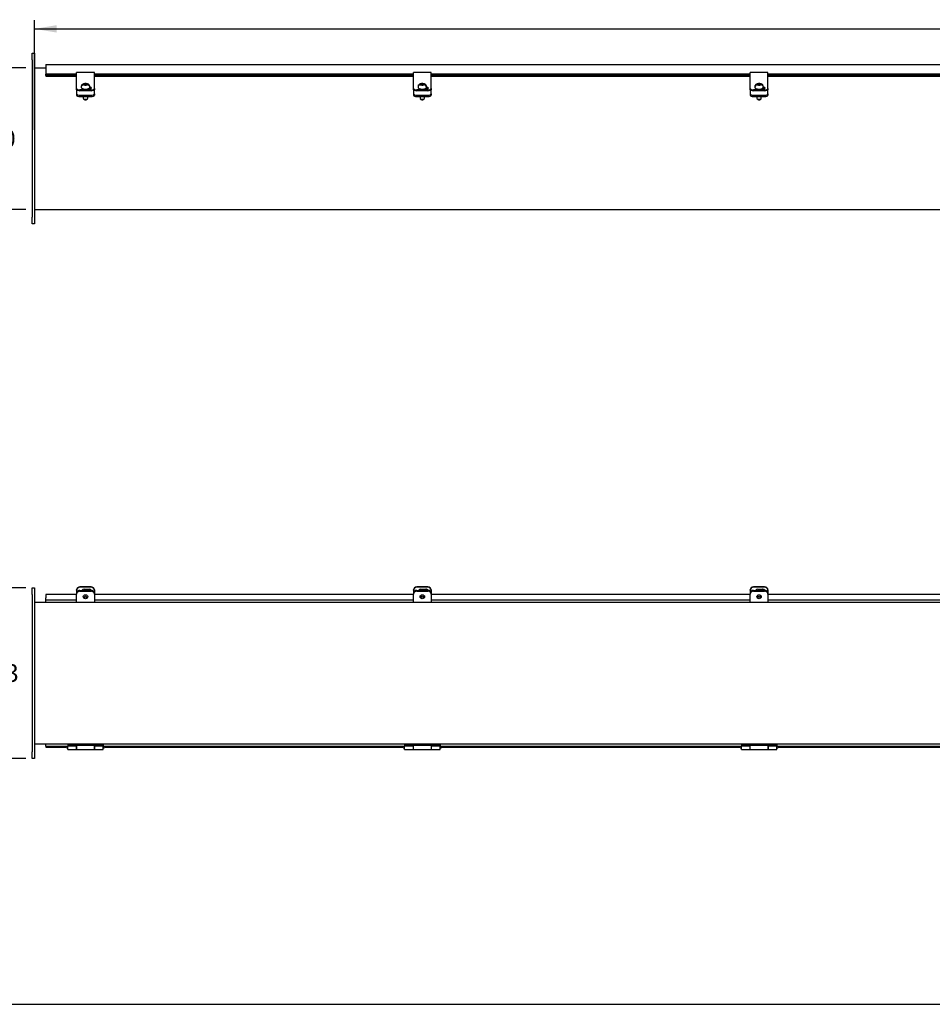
# Model space of a CAD drawing. Header units: inches. Extents: x 1 to 240, y -1 to 159.
# Tile 2 of 13: x 28 to 79, y 0 to 56. Entities that reach past the tile are written whole.
import ezdxf
from ezdxf.enums import TextEntityAlignment as Align

# ---------------------------------------------------------------- set-up
doc = ezdxf.new("R2010")
doc.units = ezdxf.units.IN
doc.header["$MEASUREMENT"] = 0
for name, color, linetype in [('COM40176', 7, 'Continuous'), ('COM52631', 7, 'Continuous'), ('COM70666-3', 7, 'Continuous'), ('COM70693-18', 7, 'Continuous'), ('COM70694-18', 7, 'Continuous'), ('Default', 7, 'Continuous'), ('GSK11095', 7, 'Continuous'), ('HNG86641-1', 7, 'Continuous'), ('HNG86641-2', 7, 'Continuous'), ('HNG86641-3', 7, 'Continuous'), ('SCS19420', 7, 'Continuous')]:
    doc.layers.add(name, color=color, linetype=linetype)
doc.styles.add('SEACAD_Times_New_Roman', font='times.ttf')
doc.dimstyles.new('HAMMOND_(STH_-_240x160)', dxfattribs={"dimtxt": 1, "dimasz": 1.25, "dimexe": 0.5, "dimexo": 0.5, "dimgap": 0.25, "dimtad": 0, "dimtih": 1, "dimtoh": 1, "dimzin": 0, "dimdsep": 46, "dimtxsty": 'SEACAD_Times_New_Roman', "dimblk1": '_SE_FILLED', "dimblk2": '_SE_FILLED', "dimsah": 1, "dimcen": 0.5, "dimadec": 0, "dimazin": 0, "dimtfac": 0.8, "dimtofl": 0, "dimtmove": 0, "dimatfit": 3, "dimfxl": 1, "dimtolj": 1, "dimtzin": 0, "dimarcsym": 0})

# ---------------------------------------------------------------- blocks, each defined once
blk = doc.blocks.new('SE')
at = {"layer": 'COM40176', "color": 7, "linetype": 'Continuous'}
for p, q in [((30.984, 52.834), (30.984, 52.956)), ((31.984, 52.956), (30.984, 52.956)), ((30.984, 52.254), (30.984, 52.834)), ((31.984, 52.834), (31.984, 52.956)), ((31.984, 52.254), (31.984, 52.834)), ((49.984, 52.834), (49.984, 52.956)), ((50.984, 52.956), (49.984, 52.956)), ((49.984, 52.254), (49.984, 52.834)), ((50.984, 52.834), (50.984, 52.956)), ((50.984, 52.254), (50.984, 52.834)), ((68.984, 52.834), (68.984, 52.956)), ((69.984, 52.956), (68.984, 52.956)), ((68.984, 52.254), (68.984, 52.834)), ((69.984, 52.834), (69.984, 52.956)), ((69.984, 52.254), (69.984, 52.834)), ((30.984, 52.215), (30.984, 52.254)), ((30.984, 52.067), (30.984, 52.215)), ((31.984, 52.215), (31.984, 52.254)), ((31.984, 52.067), (31.984, 52.215)), ((49.984, 52.215), (49.984, 52.254)), ((49.984, 52.067), (49.984, 52.215)), ((50.984, 52.215), (50.984, 52.254)), ((50.984, 52.067), (50.984, 52.215)), ((68.984, 52.215), (68.984, 52.254)), ((68.984, 52.067), (68.984, 52.215)), ((69.984, 52.215), (69.984, 52.254)), ((69.984, 52.067), (69.984, 52.215)), ((30.984, 52.015), (30.984, 52.067)), ((31.796, 51.988), (31.172, 51.988)), ((31.796, 51.936), (31.172, 51.936)), ((31.589, 52.034), (31.687, 52.034)), ((31.984, 52.067), (31.984, 52.015)), ((49.984, 52.015), (49.984, 52.067)), ((50.796, 51.988), (50.172, 51.988)), ((50.796, 51.936), (50.172, 51.936)), ((50.589, 52.034), (50.687, 52.034)), ((50.984, 52.067), (50.984, 52.015)), ((68.984, 52.015), (68.984, 52.067)), ((69.796, 51.988), (69.172, 51.988)), ((69.796, 51.936), (69.172, 51.936)), ((69.589, 52.034), (69.687, 52.034)), ((69.984, 52.067), (69.984, 52.015))]:
    blk.add_line(p, q, dxfattribs=at)
for centre, major_axis, start_param, end_param in [((31.172, 52.067), (-0.188, 0), 0, 1.570796), ((31.172, 52.015), (0.188, 0), 3.141593, 4.712389), ((31.406, 52.093), (0.141, 0), 3.302527, 4.422865), ((31.406, 52.042), (0.141, 0), -3.657596, -3.591638), ((31.687, 52.093), (-0.14, 0), 1.570796, 4.449588), ((31.687, 52.042), (-0.14, 0), 3.591638, 4.539235), ((31.796, 52.067), (-0.188, 0), 1.570796, 3.141593), ((31.796, 52.015), (0.188, 0), 4.712389, 6.283185), ((50.172, 52.067), (-0.188, 0), 0, 1.570796), ((50.172, 52.015), (0.188, 0), 3.141593, 4.712389), ((50.406, 52.093), (0.14, 0), 3.302527, 4.422865), ((50.406, 52.042), (0.141, 0), -3.657596, -3.591639), ((50.687, 52.093), (-0.14, 0), 1.570796, 4.449588), ((50.687, 52.042), (-0.141, 0), 3.591639, 4.539235), ((50.796, 52.067), (-0.188, 0), 1.570796, 3.141593), ((50.796, 52.015), (0.188, 0), 4.712389, 6.283185), ((69.172, 52.067), (-0.188, 0), 0, 1.570796), ((69.172, 52.015), (0.188, 0), 3.141593, 4.712389), ((69.406, 52.093), (0.14, 0), 3.302527, 4.422865), ((69.406, 52.042), (0.14, 0), -3.657596, -3.591638), ((69.687, 52.093), (-0.14, 0), 1.570796, 4.449588), ((69.687, 52.042), (-0.14, 0), 3.591638, 4.539235), ((69.796, 52.067), (-0.188, 0), 1.570796, 3.141593), ((69.796, 52.015), (0.188, 0), 4.712389, 6.283185)]:
    blk.add_ellipse(centre, major_axis=major_axis, ratio=0.422618, start_param=start_param, end_param=end_param, dxfattribs=at)
at = {"layer": 'COM52631', "color": 7, "linetype": 'Continuous'}
for p, q in [((30.984, 51.983), (30.984, 52.015)), ((30.984, 51.983), (30.984, 51.939)), ((30.984, 51.939), (30.984, 51.767)), ((30.984, 51.767), (30.984, 51.681)), ((31.172, 51.687), (31.796, 51.687)), ((31.984, 52.015), (31.984, 51.983)), ((31.984, 51.939), (31.984, 51.983)), ((31.984, 51.767), (31.984, 51.939)), ((31.984, 51.767), (31.984, 51.681)), ((49.984, 51.983), (49.984, 52.015)), ((49.984, 51.983), (49.984, 51.939)), ((49.984, 51.939), (49.984, 51.767)), ((49.984, 51.767), (49.984, 51.681)), ((50.172, 51.687), (50.796, 51.687)), ((50.984, 52.015), (50.984, 51.983)), ((50.984, 51.939), (50.984, 51.983)), ((50.984, 51.767), (50.984, 51.939)), ((50.984, 51.767), (50.984, 51.681)), ((68.984, 51.983), (68.984, 52.015)), ((68.984, 51.983), (68.984, 51.939)), ((68.984, 51.939), (68.984, 51.767)), ((68.984, 51.767), (68.984, 51.681)), ((69.172, 51.687), (69.796, 51.687)), ((69.984, 52.015), (69.984, 51.983)), ((69.984, 51.939), (69.984, 51.983)), ((69.984, 51.767), (69.984, 51.939)), ((69.984, 51.767), (69.984, 51.681)), ((31.172, 51.601), (31.796, 51.601)), ((50.172, 51.601), (50.796, 51.601)), ((69.172, 51.601), (69.796, 51.601))]:
    blk.add_line(p, q, dxfattribs=at)
for centre, start_param, end_param in [((31.172, 51.767), 0, 1.570796), ((31.172, 51.681), 0, 1.570796), ((31.796, 51.767), 1.570796, 3.141593), ((31.796, 51.681), 1.570796, 3.141593), ((50.172, 51.767), 0, 1.570796), ((50.172, 51.681), 0, 1.570796), ((50.796, 51.767), 1.570796, 3.141593), ((50.796, 51.681), 1.570796, 3.141593), ((69.172, 51.767), 0, 1.570796), ((69.172, 51.681), 0, 1.570796), ((69.796, 51.767), 1.570796, 3.141593), ((69.796, 51.681), 1.570796, 3.141593)]:
    blk.add_ellipse(centre, major_axis=(-0.188, 0), ratio=0.422618, start_param=start_param, end_param=end_param, dxfattribs=at)
at = {"layer": 'COM70666-3', "color": 7, "linetype": 'Continuous'}
for p, q in [((28.484, 54.049), (28.609, 54.049)), ((28.484, 53.674), (28.484, 54.049)), ((28.609, 54.049), (28.609, 53.674)), ((28.484, 53.674), (28.484, 44.799)), ((28.609, 53.674), (28.609, 44.799)), ((28.484, 44.424), (28.484, 44.799)), ((28.609, 44.799), (28.609, 44.424)), ((28.609, 44.424), (28.484, 44.424))]:
    blk.add_line(p, q, dxfattribs=at)
at = {"layer": 'COM70693-18', "color": 7, "linetype": 'Continuous'}
for p, q in [((28.609, 53.236), (29.25, 53.236)), ((28.609, 45.236), (148.359, 45.236))]:
    blk.add_line(p, q, dxfattribs=at)
at = {"layer": 'COM70694-18', "color": 7, "linetype": 'Continuous'}
for p, q in [((29.25, 53.408), (29.25, 53.3)), ((29.25, 53.408), (147.718, 53.408)), ((29.25, 53.3), (29.25, 52.868)), ((29.25, 52.798), (29.25, 52.868)), ((30.984, 52.868), (29.25, 52.868)), ((29.25, 52.798), (29.25, 52.755)), ((30.984, 52.798), (29.25, 52.798)), ((49.984, 52.868), (31.984, 52.868)), ((49.984, 52.798), (31.984, 52.798)), ((68.984, 52.868), (50.984, 52.868)), ((68.984, 52.798), (50.984, 52.798)), ((87.984, 52.868), (69.984, 52.868)), ((87.984, 52.798), (69.984, 52.798)), ((29.25, 52.755), (29.25, 52.752)), ((29.25, 52.752), (30.984, 52.752)), ((31.984, 52.752), (49.984, 52.752)), ((50.984, 52.752), (68.984, 52.752)), ((69.984, 52.752), (87.984, 52.752))]:
    blk.add_line(p, q, dxfattribs=at)
at = {"layer": 'SCS19420', "color": 7, "linetype": 'Continuous'}
for p, q in [((31.424, 52.29), (31.369, 52.29)), ((31.369, 52.26), (31.424, 52.26)), ((31.424, 52.29), (31.449, 52.3)), ((31.424, 52.26), (31.424, 52.29)), ((31.449, 52.249), (31.424, 52.26)), ((31.449, 52.327), (31.449, 52.323)), ((31.449, 52.323), (31.449, 52.3)), ((31.449, 52.3), (31.449, 52.249)), ((31.519, 52.26), (31.449, 52.26)), ((31.449, 52.249), (31.449, 52.226)), ((31.449, 52.226), (31.449, 52.222)), ((31.507, 52.239), (31.457, 52.239)), ((31.457, 52.239), (31.457, 52.222)), ((31.507, 52.222), (31.507, 52.239)), ((31.519, 52.323), (31.519, 52.327)), ((31.519, 52.3), (31.519, 52.323)), ((31.519, 52.249), (31.519, 52.3)), ((31.519, 52.3), (31.544, 52.29)), ((31.544, 52.26), (31.519, 52.249)), ((31.519, 52.226), (31.519, 52.249)), ((31.519, 52.222), (31.519, 52.226)), ((31.598, 52.29), (31.544, 52.29)), ((31.544, 52.29), (31.544, 52.26)), ((31.544, 52.26), (31.599, 52.26)), ((50.424, 52.29), (50.369, 52.29)), ((50.369, 52.26), (50.424, 52.26)), ((50.424, 52.29), (50.449, 52.3)), ((50.424, 52.26), (50.424, 52.29)), ((50.449, 52.249), (50.424, 52.26)), ((50.449, 52.327), (50.449, 52.323)), ((50.449, 52.323), (50.449, 52.3)), ((50.449, 52.3), (50.449, 52.249)), ((50.519, 52.26), (50.449, 52.26)), ((50.449, 52.249), (50.449, 52.226)), ((50.449, 52.226), (50.449, 52.222)), ((50.507, 52.239), (50.457, 52.239)), ((50.457, 52.239), (50.457, 52.222)), ((50.507, 52.222), (50.507, 52.239)), ((50.519, 52.323), (50.519, 52.327)), ((50.519, 52.3), (50.519, 52.323)), ((50.519, 52.249), (50.519, 52.3)), ((50.519, 52.3), (50.544, 52.29)), ((50.544, 52.26), (50.519, 52.249)), ((50.519, 52.226), (50.519, 52.249)), ((50.519, 52.222), (50.519, 52.226)), ((50.598, 52.29), (50.544, 52.29)), ((50.544, 52.29), (50.544, 52.26)), ((50.544, 52.26), (50.599, 52.26)), ((69.424, 52.29), (69.369, 52.29)), ((69.369, 52.26), (69.424, 52.26)), ((69.424, 52.29), (69.449, 52.3)), ((69.424, 52.26), (69.424, 52.29)), ((69.449, 52.249), (69.424, 52.26)), ((69.449, 52.327), (69.449, 52.323)), ((69.449, 52.323), (69.449, 52.3)), ((69.449, 52.3), (69.449, 52.249)), ((69.519, 52.26), (69.449, 52.26)), ((69.449, 52.249), (69.449, 52.226)), ((69.449, 52.226), (69.449, 52.222)), ((69.507, 52.239), (69.457, 52.239)), ((69.457, 52.239), (69.457, 52.222)), ((69.507, 52.222), (69.507, 52.239)), ((69.519, 52.323), (69.519, 52.327)), ((69.519, 52.3), (69.519, 52.323)), ((69.519, 52.249), (69.519, 52.3)), ((69.519, 52.3), (69.544, 52.29)), ((69.544, 52.26), (69.519, 52.249)), ((69.519, 52.226), (69.519, 52.249)), ((69.519, 52.222), (69.519, 52.226)), ((69.598, 52.29), (69.544, 52.29)), ((69.544, 52.29), (69.544, 52.26)), ((69.544, 52.26), (69.599, 52.26)), ((31.244, 52.165), (31.244, 52.138)), ((31.359, 52.039), (31.359, 52.037)), ((31.609, 52.034), (31.609, 52.038)), ((31.724, 52.138), (31.724, 52.165)), ((50.244, 52.165), (50.244, 52.138)), ((50.359, 52.039), (50.359, 52.037)), ((50.609, 52.034), (50.609, 52.038)), ((50.724, 52.138), (50.724, 52.165)), ((69.244, 52.165), (69.244, 52.138)), ((69.359, 52.039), (69.359, 52.037)), ((69.609, 52.034), (69.609, 52.038)), ((69.724, 52.138), (69.724, 52.165)), ((31.359, 51.601), (31.359, 51.508)), ((31.373, 51.484), (31.426, 51.441)), ((31.541, 51.441), (31.594, 51.484)), ((31.609, 51.508), (31.609, 51.601)), ((50.359, 51.601), (50.359, 51.508)), ((50.373, 51.484), (50.426, 51.441)), ((50.541, 51.441), (50.594, 51.484)), ((50.609, 51.508), (50.609, 51.601)), ((69.359, 51.601), (69.359, 51.508)), ((69.373, 51.484), (69.426, 51.441)), ((69.541, 51.441), (69.594, 51.484)), ((69.609, 51.508), (69.609, 51.601))]:
    blk.add_line(p, q, dxfattribs=at)
for centre, radius, start, end in [((31.324, 52.194), 0.0735, 149.9293, 161.3205), ((31.366, 52.166), 0.124, 88.2628, 148.3529), ((31.365, 52.136), 0.124, 88.5198, 148.2838), ((31.484, 50.433), 1.895, 88.9416, 91.0584), ((31.484, 49.512), 2.71, 89.26, 90.74), ((31.601, 52.164), 0.125, 31.9987, 91.3856), ((31.603, 52.136), 0.124, 31.5487, 91.6477), ((31.644, 52.194), 0.0735, 18.6805, 30.0697), ((50.324, 52.194), 0.0735, 149.9293, 161.3205), ((50.366, 52.166), 0.124, 88.2628, 148.3529), ((50.365, 52.136), 0.124, 88.5198, 148.2838), ((50.484, 50.433), 1.895, 88.9416, 91.0584), ((50.484, 49.512), 2.71, 89.26, 90.74), ((50.601, 52.164), 0.125, 31.9987, 91.3856), ((50.603, 52.136), 0.124, 31.5487, 91.6477), ((50.644, 52.194), 0.0735, 18.6805, 30.0697), ((69.324, 52.194), 0.0735, 149.9293, 161.3205), ((69.366, 52.166), 0.124, 88.2628, 148.3529), ((69.365, 52.136), 0.124, 88.5198, 148.2838), ((69.484, 50.433), 1.895, 88.9416, 91.0584), ((69.484, 49.512), 2.71, 89.26, 90.74), ((69.601, 52.164), 0.125, 31.9987, 91.3856), ((69.603, 52.136), 0.124, 31.5487, 91.6477), ((69.644, 52.194), 0.0735, 18.6805, 30.0697)]:
    blk.add_arc(centre, radius, start, end, dxfattribs=at)
for centre, major_axis, start_param, end_param in [((31.484, 52.206), (0.231, 0), 3.027001, 3.243651), ((31.484, 52.206), (-0.231, 0), 3.039534, 3.256184), ((50.484, 52.206), (0.231, 0), 3.027001, 3.243651), ((50.484, 52.206), (-0.231, 0), 3.039534, 3.256184), ((69.484, 52.206), (0.231, 0), 3.027001, 3.243651), ((69.484, 52.206), (-0.231, 0), 3.039534, 3.256184), ((31.484, 51.508), (-0.125, 0), 0, 3.141593), ((31.484, 51.454), (-0.065, 0), 0.485112, 2.65648), ((50.484, 51.508), (-0.125, 0), 0, 3.141593), ((50.484, 51.454), (0.065, 0), 3.626705, 5.798073), ((69.484, 51.508), (-0.125, 0), 0, 3.141593), ((69.484, 51.454), (-0.065, 0), 0.485112, 2.65648)]:
    blk.add_ellipse(centre, major_axis=major_axis, ratio=0.422618, start_param=start_param, end_param=end_param, dxfattribs=at)
for points, knots in [([(31.71, 52.227), (31.706, 52.234), (31.697, 52.25), (31.68, 52.271), (31.657, 52.289), (31.631, 52.305), (31.599, 52.319), (31.563, 52.329), (31.524, 52.335), (31.484, 52.337), (31.444, 52.335), (31.405, 52.329), (31.368, 52.319), (31.334, 52.304), (31.306, 52.286), (31.282, 52.265), (31.264, 52.241), (31.251, 52.214), (31.244, 52.188), (31.245, 52.173), (31.245, 52.166)], [0.0958088, 0.0958088, 0.0958088, 0.0958088, 0.1344576, 0.1781801, 0.2233189, 0.271753, 0.3253896, 0.3839445, 0.4424351, 0.4995576, 0.5564035, 0.6142762, 0.6748626, 0.7335657, 0.7862632, 0.8345932, 0.8808801, 0.9262522, 0.9712833, 1, 1, 1, 1]), ([(31.724, 52.165), (31.723, 52.176), (31.722, 52.194), (31.716, 52.213), (31.712, 52.221)], [0, 0, 0, 0, 0.04548396, 0.08634416, 0.08634416, 0.08634416, 0.08634416]), ([(50.71, 52.227), (50.706, 52.234), (50.697, 52.25), (50.68, 52.271), (50.657, 52.289), (50.631, 52.305), (50.599, 52.319), (50.563, 52.329), (50.524, 52.335), (50.484, 52.337), (50.444, 52.335), (50.405, 52.329), (50.368, 52.319), (50.334, 52.304), (50.306, 52.286), (50.282, 52.265), (50.264, 52.241), (50.251, 52.214), (50.244, 52.188), (50.245, 52.173), (50.245, 52.166)], [0.0958088, 0.0958088, 0.0958088, 0.0958088, 0.1344576, 0.1781801, 0.2233189, 0.271753, 0.3253896, 0.3839445, 0.4424351, 0.4995576, 0.5564035, 0.6142762, 0.6748626, 0.7335657, 0.7862632, 0.8345932, 0.8808801, 0.9262522, 0.9712833, 1, 1, 1, 1]), ([(50.724, 52.165), (50.723, 52.176), (50.722, 52.194), (50.716, 52.213), (50.712, 52.221)], [0, 0, 0, 0, 0.04548396, 0.08634416, 0.08634416, 0.08634416, 0.08634416]), ([(69.71, 52.227), (69.706, 52.234), (69.697, 52.25), (69.68, 52.271), (69.657, 52.289), (69.631, 52.305), (69.599, 52.319), (69.563, 52.329), (69.524, 52.335), (69.484, 52.337), (69.444, 52.335), (69.405, 52.329), (69.368, 52.319), (69.334, 52.304), (69.306, 52.286), (69.282, 52.265), (69.264, 52.241), (69.251, 52.214), (69.244, 52.188), (69.245, 52.173), (69.245, 52.166)], [0.0958088, 0.0958088, 0.0958088, 0.0958088, 0.1344576, 0.1781801, 0.2233189, 0.271753, 0.3253896, 0.3839445, 0.4424351, 0.4995576, 0.5564035, 0.6142762, 0.6748626, 0.7335657, 0.7862632, 0.8345932, 0.8808801, 0.9262522, 0.9712833, 1, 1, 1, 1]), ([(69.724, 52.165), (69.723, 52.176), (69.722, 52.194), (69.716, 52.213), (69.712, 52.221)], [0, 0, 0, 0, 0.04548396, 0.08634416, 0.08634416, 0.08634416, 0.08634416]), ([(31.244, 52.138), (31.244, 52.133), (31.245, 52.122), (31.252, 52.104), (31.266, 52.086), (31.285, 52.07), (31.311, 52.055), (31.342, 52.043), (31.377, 52.033), (31.415, 52.026), (31.455, 52.023), (31.496, 52.022), (31.536, 52.024), (31.575, 52.03), (31.611, 52.038), (31.644, 52.05), (31.673, 52.064), (31.695, 52.08), (31.712, 52.098), (31.721, 52.117), (31.725, 52.132), (31.724, 52.139), (31.724, 52.139)], [0, 0, 0, 0, 0.0314968, 0.0780348, 0.1259073, 0.1778153, 0.2334197, 0.2900735, 0.346189, 0.4017558, 0.4569688, 0.5120133, 0.567049, 0.6221908, 0.6775999, 0.7334918, 0.7901479, 0.8478446, 0.8987181, 0.9454659, 0.9901497, 0.9938703, 0.9938703, 0.9938703, 0.9938703]), ([(31.26, 52.201), (31.258, 52.199), (31.257, 52.197), (31.255, 52.195), (31.254, 52.195), (31.254, 52.196)], [0, 0, 0, 0, 0.5, 0.5, 1, 1, 1, 1]), ([(31.714, 52.196), (31.713, 52.195), (31.713, 52.195), (31.711, 52.197), (31.709, 52.199), (31.708, 52.201)], [0, 0, 0, 0, 0.5, 0.5, 1, 1, 1, 1]), ([(50.244, 52.138), (50.244, 52.133), (50.245, 52.122), (50.252, 52.104), (50.266, 52.086), (50.285, 52.07), (50.311, 52.055), (50.342, 52.043), (50.377, 52.033), (50.415, 52.026), (50.455, 52.023), (50.496, 52.022), (50.536, 52.024), (50.575, 52.03), (50.611, 52.038), (50.644, 52.05), (50.673, 52.064), (50.695, 52.08), (50.712, 52.098), (50.721, 52.117), (50.725, 52.132), (50.724, 52.139), (50.724, 52.139)], [0, 0, 0, 0, 0.0314968, 0.0780348, 0.1259073, 0.1778153, 0.2334197, 0.2900735, 0.346189, 0.4017558, 0.4569688, 0.5120133, 0.567049, 0.6221908, 0.6775999, 0.7334918, 0.7901479, 0.8478446, 0.8987181, 0.9454659, 0.9901497, 0.9938703, 0.9938703, 0.9938703, 0.9938703]), ([(50.26, 52.201), (50.258, 52.199), (50.257, 52.197), (50.255, 52.195), (50.254, 52.195), (50.254, 52.196)], [0, 0, 0, 0, 0.5, 0.5, 1, 1, 1, 1]), ([(50.714, 52.196), (50.713, 52.195), (50.713, 52.195), (50.711, 52.197), (50.709, 52.199), (50.708, 52.201)], [0, 0, 0, 0, 0.5, 0.5, 1, 1, 1, 1]), ([(69.244, 52.138), (69.244, 52.133), (69.245, 52.122), (69.252, 52.104), (69.266, 52.086), (69.285, 52.07), (69.311, 52.055), (69.342, 52.043), (69.377, 52.033), (69.415, 52.026), (69.455, 52.023), (69.496, 52.022), (69.536, 52.024), (69.575, 52.03), (69.611, 52.038), (69.644, 52.05), (69.673, 52.064), (69.695, 52.08), (69.712, 52.098), (69.721, 52.117), (69.725, 52.132), (69.724, 52.139), (69.724, 52.139)], [0, 0, 0, 0, 0.0314968, 0.0780348, 0.1259073, 0.1778153, 0.2334197, 0.2900735, 0.346189, 0.4017558, 0.4569688, 0.5120133, 0.567049, 0.6221908, 0.6775999, 0.7334918, 0.7901479, 0.8478446, 0.8987181, 0.9454659, 0.9901497, 0.9938703, 0.9938703, 0.9938703, 0.9938703]), ([(69.26, 52.201), (69.258, 52.199), (69.257, 52.197), (69.255, 52.195), (69.254, 52.195), (69.254, 52.196)], [0, 0, 0, 0, 0.5, 0.5, 1, 1, 1, 1]), ([(69.714, 52.196), (69.713, 52.195), (69.713, 52.195), (69.711, 52.197), (69.709, 52.199), (69.708, 52.201)], [0, 0, 0, 0, 0.5, 0.5, 1, 1, 1, 1])]:
    blk.add_open_spline(points, degree=3, knots=knots, dxfattribs=at)
blk = doc.blocks.new('SE1')
at = {"layer": 'COM40176', "color": 7, "linetype": 'Continuous'}
for p, q in [((31.796, 23.95), (31.172, 23.95)), ((31.796, 23.926), (31.172, 23.926)), ((50.796, 23.95), (50.172, 23.95)), ((50.796, 23.926), (50.172, 23.926)), ((69.796, 23.95), (69.172, 23.95)), ((69.796, 23.926), (69.172, 23.926)), ((30.984, 23.755), (30.984, 23.779)), ((30.984, 23.755), (30.984, 23.579)), ((31.406, 23.826), (31.687, 23.826)), ((31.984, 23.779), (31.984, 23.755)), ((31.984, 23.755), (31.984, 23.579)), ((49.984, 23.755), (49.984, 23.779)), ((49.984, 23.755), (49.984, 23.579)), ((50.406, 23.826), (50.687, 23.826)), ((50.984, 23.779), (50.984, 23.755)), ((50.984, 23.755), (50.984, 23.579)), ((68.984, 23.755), (68.984, 23.779)), ((68.984, 23.755), (68.984, 23.579)), ((69.406, 23.826), (69.687, 23.826)), ((69.984, 23.779), (69.984, 23.755)), ((69.984, 23.755), (69.984, 23.579))]:
    blk.add_line(p, q, dxfattribs=at)
for centre, major_axis, start_param, end_param in [((31.172, 23.779), (-0.188, 0), 4.712389, 6.283185), ((31.172, 23.755), (0.188, 0), 1.570796, 3.141593), ((31.796, 23.779), (-0.188, 0), 3.141593, 4.712389), ((31.796, 23.755), (0.188, 0), 0, 1.570796), ((50.172, 23.779), (-0.188, 0), 4.712389, 6.283185), ((50.172, 23.755), (0.188, 0), 1.570796, 3.141593), ((50.796, 23.779), (-0.188, 0), 3.141593, 4.712389), ((50.796, 23.755), (0.188, 0), 0, 1.570796), ((69.172, 23.779), (-0.188, 0), 4.712389, 6.283185), ((69.172, 23.755), (0.188, 0), 1.570796, 3.141593), ((69.796, 23.779), (-0.188, 0), 3.141593, 4.712389), ((69.796, 23.755), (0.188, 0), 0, 1.570796), ((31.406, 23.699), (0.141, 0), 1.570796, 2.738543), ((31.687, 23.699), (-0.14, 0), 3.535343, 4.712389), ((50.406, 23.699), (0.141, 0), 1.570796, 2.738543), ((50.687, 23.699), (-0.141, 0), 3.535339, 4.712389), ((69.406, 23.699), (0.14, 0), 1.570796, 2.738543), ((69.687, 23.699), (-0.14, 0), 3.53534, 4.712389)]:
    blk.add_ellipse(centre, major_axis=major_axis, ratio=0.906308, start_param=start_param, end_param=end_param, dxfattribs=at)
at = {"layer": 'COM52631', "color": 7, "linetype": 'Continuous'}
for p, q in [((30.984, 23.579), (30.984, 23.538)), ((30.984, 23.168), (30.984, 23.538)), ((31.172, 23.749), (31.796, 23.749)), ((31.172, 23.709), (31.796, 23.709)), ((31.984, 23.579), (31.984, 23.538)), ((31.984, 23.538), (31.984, 23.168)), ((49.984, 23.579), (49.984, 23.538)), ((49.984, 23.168), (49.984, 23.538)), ((50.172, 23.749), (50.796, 23.749)), ((50.172, 23.709), (50.796, 23.709)), ((50.984, 23.579), (50.984, 23.538)), ((50.984, 23.538), (50.984, 23.168)), ((68.984, 23.579), (68.984, 23.538)), ((68.984, 23.168), (68.984, 23.538)), ((69.172, 23.749), (69.796, 23.749)), ((69.172, 23.709), (69.796, 23.709)), ((69.984, 23.579), (69.984, 23.538)), ((69.984, 23.538), (69.984, 23.168)), ((30.984, 23.086), (30.984, 23.168)), ((31.984, 23.168), (31.984, 23.086)), ((49.984, 23.086), (49.984, 23.168)), ((50.984, 23.168), (50.984, 23.086)), ((68.984, 23.086), (68.984, 23.168)), ((69.984, 23.168), (69.984, 23.086))]:
    blk.add_line(p, q, dxfattribs=at)
for centre, start_param, end_param in [((31.172, 23.579), 4.712389, 6.283185), ((31.172, 23.538), 4.712389, 6.283185), ((31.796, 23.579), 3.141593, 4.712389), ((31.796, 23.538), 3.141593, 4.712389), ((50.172, 23.579), 4.712389, 6.283185), ((50.172, 23.538), 4.712389, 6.283185), ((50.796, 23.579), 3.141593, 4.712389), ((50.796, 23.538), 3.141593, 4.712389), ((69.172, 23.579), 4.712389, 6.283185), ((69.172, 23.538), 4.712389, 6.283185), ((69.796, 23.579), 3.141593, 4.712389), ((69.796, 23.538), 3.141593, 4.712389)]:
    blk.add_ellipse(centre, major_axis=(-0.188, 0), ratio=0.906308, start_param=start_param, end_param=end_param, dxfattribs=at)
at = {"layer": 'COM70666-3', "color": 7, "linetype": 'Continuous'}
for p, q in [((28.484, 23.523), (28.484, 23.898)), ((28.484, 23.898), (28.609, 23.898)), ((28.609, 23.898), (28.609, 23.523)), ((28.484, 23.523), (28.484, 14.648)), ((28.609, 23.523), (28.609, 14.648)), ((28.484, 14.273), (28.484, 14.648)), ((28.609, 14.648), (28.609, 14.273)), ((28.609, 14.273), (28.484, 14.273))]:
    blk.add_line(p, q, dxfattribs=at)
at = {"layer": 'COM70693-18', "color": 7, "linetype": 'Continuous'}
for p, q in [((28.609, 23.086), (148.359, 23.086)), ((28.609, 15.086), (148.359, 15.086))]:
    blk.add_line(p, q, dxfattribs=at)
at = {"layer": 'COM70694-18', "color": 7, "linetype": 'Continuous'}
for p, q in [((29.25, 23.51), (29.25, 23.336)), ((30.984, 23.51), (29.25, 23.51)), ((29.25, 23.202), (29.25, 23.336)), ((49.984, 23.51), (31.984, 23.51)), ((68.984, 23.51), (50.984, 23.51)), ((87.984, 23.51), (69.984, 23.51)), ((30.984, 23.202), (29.25, 23.202)), ((49.984, 23.202), (31.984, 23.202)), ((68.984, 23.202), (50.984, 23.202)), ((87.984, 23.202), (69.984, 23.202)), ((29.25, 14.971), (30.454, 14.971)), ((29.25, 14.971), (29.25, 14.899)), ((29.25, 14.899), (30.409, 14.899)), ((30.454, 14.971), (30.471, 14.971)), ((30.454, 14.971), (30.454, 14.969)), ((32.496, 14.971), (32.514, 14.971)), ((32.514, 14.971), (49.454, 14.971)), ((32.514, 14.969), (32.514, 14.971)), ((32.558, 14.899), (49.409, 14.899)), ((49.454, 14.971), (49.471, 14.971)), ((49.454, 14.971), (49.454, 14.969)), ((51.496, 14.971), (51.514, 14.971)), ((51.514, 14.971), (68.454, 14.971)), ((51.514, 14.969), (51.514, 14.971)), ((51.558, 14.899), (68.409, 14.899)), ((68.454, 14.971), (68.471, 14.971)), ((68.454, 14.971), (68.454, 14.969)), ((70.496, 14.971), (70.514, 14.971)), ((70.514, 14.971), (87.454, 14.971)), ((70.514, 14.969), (70.514, 14.971)), ((70.558, 14.899), (87.409, 14.899))]:
    blk.add_line(p, q, dxfattribs=at)
at = {"layer": 'GSK11095', "color": 7, "linetype": 'Continuous'}
for p, q in [((29.25, 23.086), (29.25, 23.202)), ((29.25, 14.971), (29.25, 15.086))]:
    blk.add_line(p, q, dxfattribs=at)
at = {"layer": 'HNG86641-1', "color": 7, "linetype": 'Continuous'}
for p, q in [((30.988, 14.771), (30.988, 15.002)), ((31.98, 15.002), (31.98, 14.771)), ((49.988, 14.771), (49.988, 15.002)), ((50.98, 15.002), (50.98, 14.771)), ((68.988, 14.771), (68.988, 15.002)), ((69.98, 15.002), (69.98, 14.771)), ((30.98, 14.971), (30.988, 14.971)), ((30.988, 14.771), (31.98, 14.771)), ((31.98, 14.971), (31.988, 14.971)), ((49.98, 14.971), (49.988, 14.971)), ((49.988, 14.771), (50.98, 14.771)), ((50.98, 14.971), (50.988, 14.971)), ((68.98, 14.971), (68.988, 14.971)), ((68.988, 14.771), (69.98, 14.771)), ((69.98, 14.971), (69.988, 14.971))]:
    blk.add_line(p, q, dxfattribs=at)
at = {"layer": 'HNG86641-2', "color": 7, "linetype": 'Continuous'}
for p, q in [((30.484, 15.086), (30.484, 15.011)), ((30.484, 15.011), (30.484, 14.991)), ((30.484, 15.011), (32.484, 15.011)), ((31.988, 15.002), (30.98, 15.002)), ((30.98, 15.002), (30.98, 14.991)), ((31.988, 14.991), (31.988, 15.002)), ((32.484, 15.086), (32.484, 15.011)), ((32.484, 15.011), (32.484, 14.991)), ((49.484, 15.086), (49.484, 15.011)), ((49.484, 15.011), (49.484, 14.991)), ((49.484, 15.011), (51.484, 15.011)), ((50.988, 15.002), (49.98, 15.002)), ((49.98, 15.002), (49.98, 14.991)), ((50.988, 14.991), (50.988, 15.002)), ((51.484, 15.086), (51.484, 15.011)), ((51.484, 15.011), (51.484, 14.991)), ((68.484, 15.086), (68.484, 15.011)), ((68.484, 15.011), (68.484, 14.991)), ((68.484, 15.011), (70.484, 15.011)), ((69.988, 15.002), (68.98, 15.002)), ((68.98, 15.002), (68.98, 14.991)), ((69.988, 14.991), (69.988, 15.002)), ((70.484, 15.086), (70.484, 15.011)), ((70.484, 15.011), (70.484, 14.991)), ((30.484, 14.771), (30.484, 14.991)), ((30.484, 14.991), (30.98, 14.991)), ((30.484, 14.771), (30.98, 14.771)), ((30.98, 14.771), (30.98, 14.991)), ((31.988, 14.991), (32.484, 14.991)), ((31.988, 14.991), (31.988, 14.771)), ((31.988, 14.771), (32.484, 14.771)), ((32.484, 14.771), (32.484, 14.991)), ((49.484, 14.771), (49.484, 14.991)), ((49.484, 14.991), (49.98, 14.991)), ((49.484, 14.771), (49.98, 14.771)), ((49.98, 14.771), (49.98, 14.991)), ((50.988, 14.991), (51.484, 14.991)), ((50.988, 14.991), (50.988, 14.771)), ((50.988, 14.771), (51.484, 14.771)), ((51.484, 14.771), (51.484, 14.991)), ((68.484, 14.771), (68.484, 14.991)), ((68.484, 14.991), (68.98, 14.991)), ((68.484, 14.771), (68.98, 14.771)), ((68.98, 14.771), (68.98, 14.991)), ((69.988, 14.991), (70.484, 14.991)), ((69.988, 14.991), (69.988, 14.771)), ((69.988, 14.771), (70.484, 14.771)), ((70.484, 14.771), (70.484, 14.991))]:
    blk.add_line(p, q, dxfattribs=at)
at = {"layer": 'HNG86641-3', "color": 7, "linetype": 'Continuous'}
for p, q in [((30.484, 14.971), (30.471, 14.971)), ((30.471, 14.846), (30.484, 14.846)), ((30.988, 14.971), (30.98, 14.971)), ((30.98, 14.846), (30.988, 14.846)), ((31.988, 14.971), (31.98, 14.971)), ((31.98, 14.846), (31.988, 14.846)), ((32.496, 14.971), (32.484, 14.971)), ((32.484, 14.846), (32.496, 14.846)), ((49.484, 14.971), (49.471, 14.971)), ((49.471, 14.846), (49.484, 14.846)), ((49.988, 14.971), (49.98, 14.971)), ((49.98, 14.846), (49.988, 14.846)), ((50.988, 14.971), (50.98, 14.971)), ((50.98, 14.846), (50.988, 14.846)), ((51.496, 14.971), (51.484, 14.971)), ((51.484, 14.846), (51.496, 14.846)), ((68.484, 14.971), (68.471, 14.971)), ((68.471, 14.846), (68.484, 14.846)), ((68.988, 14.971), (68.98, 14.971)), ((68.98, 14.846), (68.988, 14.846)), ((69.988, 14.971), (69.98, 14.971)), ((69.98, 14.846), (69.988, 14.846)), ((70.496, 14.971), (70.484, 14.971)), ((70.484, 14.846), (70.496, 14.846))]:
    blk.add_line(p, q, dxfattribs=at)
for centre, start, end in [((30.471, 14.909), 90, 180), ((30.471, 14.909), 180, 270), ((32.496, 14.909), 270, 90), ((49.471, 14.909), 90, 180), ((49.471, 14.909), 180, 270), ((51.496, 14.909), 270, 90), ((68.471, 14.909), 90, 180), ((68.471, 14.909), 180, 270), ((70.496, 14.909), 270, 90)]:
    blk.add_arc(centre, 0.0625, start, end, dxfattribs=at)
at = {"layer": 'SCS19420', "color": 7, "linetype": 'Continuous'}
for centre, major_axis in [((31.484, 23.39), (-0.125, 0)), ((31.484, 23.364), (-0.065, 0)), ((50.484, 23.39), (-0.125, 0)), ((50.484, 23.364), (0.065, 0)), ((69.484, 23.39), (0.125, 0)), ((69.484, 23.364), (-0.065, 0))]:
    blk.add_ellipse(centre, major_axis=major_axis, ratio=0.906308, dxfattribs=at)
for centre, major_axis, start_param, end_param in [((31.484, 23.673), (-0.125, 0), 3.873413, 5.551365), ((31.484, 23.686), (0.24, 0), 0.295405, 0.703549), ((50.484, 23.673), (-0.125, 0), 3.873413, 5.551365), ((50.484, 23.686), (0.24, 0), 0.295405, 0.703549), ((69.484, 23.673), (-0.125, 0), 3.873413, 5.551365), ((69.484, 23.686), (0.24, 0), 0.295405, 0.703549)]:
    blk.add_ellipse(centre, major_axis=major_axis, ratio=0.906308, start_param=start_param, end_param=end_param, dxfattribs=at)
for points in [[(31.718, 23.749), (31.716, 23.755), (31.711, 23.774), (31.7, 23.8), (31.689, 23.818), (31.684, 23.824)], [(50.718, 23.749), (50.716, 23.755), (50.711, 23.774), (50.7, 23.8), (50.689, 23.818), (50.684, 23.824)], [(69.718, 23.749), (69.716, 23.755), (69.711, 23.774), (69.7, 23.8), (69.689, 23.818), (69.684, 23.824)]]:
    blk.add_open_spline(points, degree=3, knots=[0.0702164, 0.0702164, 0.0702164, 0.0702164, 0.0960753, 0.1499575, 0.1823639, 0.1823639, 0.1823639, 0.1823639], dxfattribs=at)
blk = doc.blocks.new('DMBLK223')
at = {"layer": 'Default', "linetype": 'Continuous', "transparency": 16777216}
for points in [[(29.859, 55.633), (28.609, 55.425), (29.859, 55.217)], [(147.109, 55.633), (147.109, 55.217), (148.359, 55.425)]]:
    blk.add_hatch(color=7, dxfattribs=at).paths.add_polyline_path(points)
at = {"layer": 'Default', "color": 7, "linetype": 'Continuous', "transparency": 16777216}
for p, q in [((28.609, 49.736), (28.609, 55.925)), ((148.359, 49.736), (148.359, 55.925)), ((28.609, 55.425), (86.048, 55.425)), ((90.919, 55.425), (148.359, 55.425))]:
    blk.add_line(p, q, dxfattribs=at)
at = {"layer": 'Default', "color": 7, "linetype": 'Continuous', "transparency": 16777216, "style": 'SEACAD_Times_New_Roman'}
blk.add_text('119.75', height=1, dxfattribs=at).set_placement((86.398, 55.925), align=Align.TOP_LEFT)
blk = doc.blocks.new('_SE_FILLED')
at = {"color": 0}
blk.add_line((0, 0), (-1, 0), dxfattribs=at)
blk.add_solid([(0, 0), (-1, -0.1665), (-1, 0.1665), (0, 0)], dxfattribs=at)
blk = doc.blocks.new('DMBLK224')
at = {"layer": 'Default', "linetype": 'Continuous', "transparency": 16777216}
for points in [[(26.014, 51.986), (26.431, 51.986), (26.223, 53.236)], [(26.014, 46.486), (26.223, 45.236), (26.431, 46.486)]]:
    blk.add_hatch(color=7, dxfattribs=at).paths.add_polyline_path(points)
at = {"layer": 'Default', "color": 7, "linetype": 'Continuous', "transparency": 16777216}
for p, q in [((28.109, 53.236), (25.723, 53.236)), ((26.223, 53.236), (26.223, 50.086)), ((26.223, 48.736), (26.223, 45.236)), ((28.109, 45.236), (25.723, 45.236))]:
    blk.add_line(p, q, dxfattribs=at)
at = {"layer": 'Default', "color": 7, "linetype": 'Continuous', "transparency": 16777216, "style": 'SEACAD_Times_New_Roman'}
blk.add_text('8.00', height=1, dxfattribs=at).set_placement((24.896, 49.736), align=Align.TOP_LEFT)
blk = doc.blocks.new('DMBLK226')
at = {"layer": 'Default', "linetype": 'Continuous', "transparency": 16777216}
for points in [[(26.185, 22.648), (26.602, 22.648), (26.393, 23.898)], [(26.185, 15.523), (26.393, 14.273), (26.602, 15.523)]]:
    blk.add_hatch(color=7, dxfattribs=at).paths.add_polyline_path(points)
at = {"layer": 'Default', "color": 7, "linetype": 'Continuous', "transparency": 16777216}
for p, q in [((28.109, 23.898), (25.893, 23.898)), ((26.393, 19.936), (26.393, 23.898)), ((26.393, 14.273), (26.393, 18.586)), ((28.109, 14.273), (25.893, 14.273))]:
    blk.add_line(p, q, dxfattribs=at)
at = {"layer": 'Default', "color": 7, "linetype": 'Continuous', "transparency": 16777216, "style": 'SEACAD_Times_New_Roman'}
blk.add_text('9.63', height=1, dxfattribs=at).set_placement((25.066, 19.586), align=Align.TOP_LEFT)
blk = doc.blocks.new('BORDER')
at = {"layer": 'Default', "color": 7, "linetype": 'Continuous'}
blk.add_line((-41.86, 0), (0, 0), dxfattribs=at)

msp = doc.modelspace()

# ---------------------------------------------------------------- block references
at = {"layer": 'Default', "color": 7, "xscale": 5.7, "yscale": 5.7, "zscale": 5.7}
msp.add_blockref('BORDER', (239.562, 0.401), dxfattribs=at)
at = {"layer": 'Default'}
for name in ['SE', 'SE1']:
    msp.add_blockref(name, (0, 0), dxfattribs=at)

# ---------------------------------------------------------------- dimensions: what is measured, and where the dimension line sits
at = {"layer": 'Default', "color": 7, "linetype": 'Continuous'}
for base, p1, p2, angle, picture, middle in [((28.609, 55.425), (28.609, 49.236), (148.359, 49.236), 0, 'DMBLK223', (88.484, 55.425)), ((26.223, 53.236), (28.609, 53.236), (28.609, 45.236), 270, 'DMBLK224', (26.223, 49.236)), ((26.39342118, 14.273014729), (28.608736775, 14.273014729), (28.608736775, 23.89801473), 90, 'DMBLK226', (26.39342118, 19.085514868))]:
    dim = msp.add_linear_dim(base=base, p1=p1, p2=p2, angle=angle, text='\\A1;<>', dimstyle='HAMMOND_(STH_-_240x160)', dxfattribs=at)
    dim.commit()
    dim.dimension.update_dxf_attribs({"geometry": picture, "text_midpoint": middle, "dimtype": 161})

doc.saveas('drawing.dxf')
